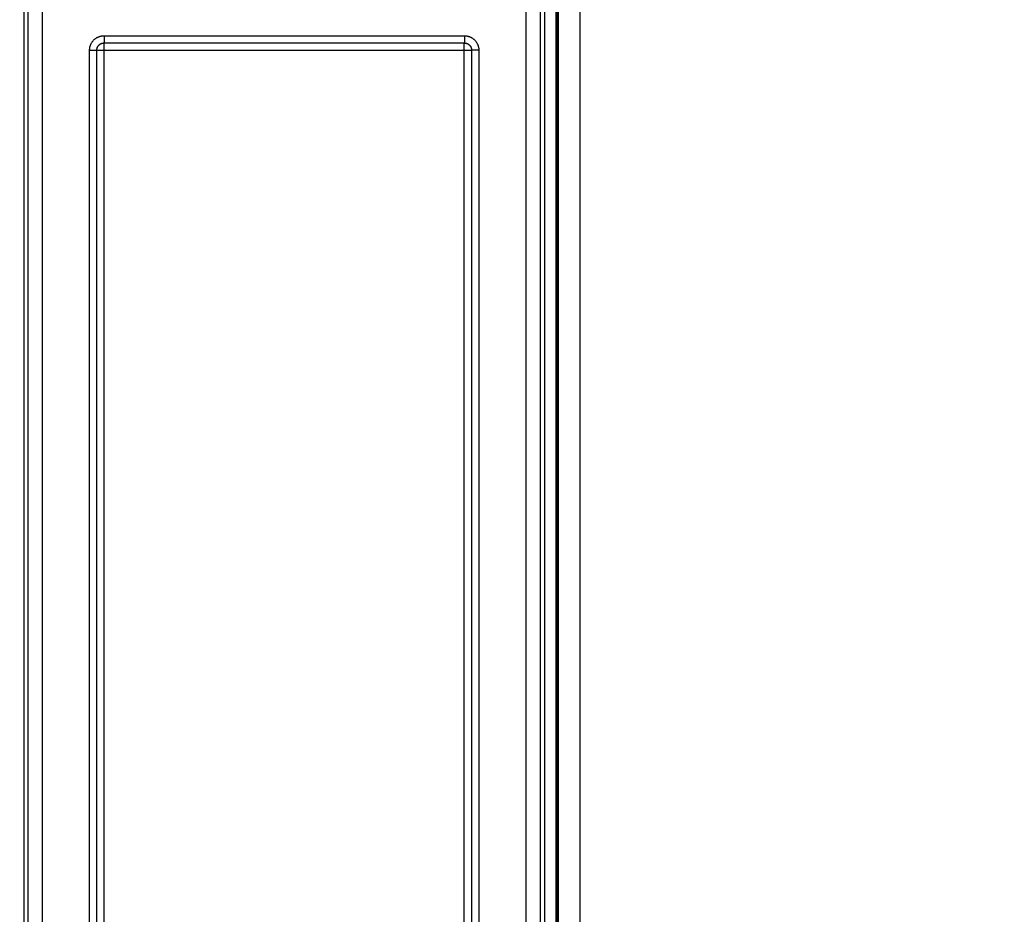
# Model space of a CAD drawing. Header units: inches. Extents: x 0 to 22, y 0 to 17.
# Tile 37 of 53: x 8.9 to 10.3, y 10.1 to 11.3. Entities that reach past the tile are written whole.
import ezdxf

# ---------------------------------------------------------------- set-up
doc = ezdxf.new("R2010")
doc.units = ezdxf.units.IN
doc.header["$LTSCALE"] = 1.21
doc.header["$MEASUREMENT"] = 0
doc.layers.get('0').update_dxf_attribs({"linetype": 'CONTINUOUS'})
doc.layers.add('DIMENSIONS', color=7, linetype='CONTINUOUS')
doc.styles.get("Standard").update_dxf_attribs({"font": 'txt', "width": 0.8})
doc.dimstyles.new('DIMSTYLE_1', dxfattribs={"dimtxt": 0.125, "dimasz": 0.18, "dimexe": 0.18, "dimexo": 0.0625, "dimgap": 0.09, "dimtad": 0, "dimtih": 1, "dimtoh": 1, "dimdec": 3, "dimzin": 4, "dimdsep": 46, "dimtxsty": 'STANDARD', "dimblk": '_FILLED', "dimblk1": '_FILLED', "dimblk2": '_FILLED', "dimcen": 0.09, "dimadec": 0, "dimazin": 0, "dimtp": 0.01, "dimtm": 0.01, "dimtfac": 1, "dimtdec": 3, "dimtofl": 0, "dimtmove": 0, "dimatfit": 3, "dimldrblk": '_FILLED', "dimfxl": 1, "dimtolj": 1, "dimtzin": 4, "dimarcsym": 0})

# ---------------------------------------------------------------- blocks, each defined once
blk = doc.blocks.new('_FILLED')
at = {"color": 0, "linetype": 'BYBLOCK'}
blk.add_solid([(0, 0), (-1, 0.1736), (-1, -0.1736)], dxfattribs=at)
blk = doc.blocks.new('*D1')
at = {"layer": 'DIMENSIONS', "color": 2, "linetype": 'CONTINUOUS'}
for p, q in [((9.4023, 12.3245), (6.7211, 12.3245)), ((6.8461, 12.3245), (6.8461, 10.4711)), ((6.8461, 8.2759), (6.8461, 10.2211)), ((9.3799, 8.2759), (6.7211, 8.2759))]:
    blk.add_line(p, q, dxfattribs=at)
at = {"layer": 'DIMENSIONS', "color": 2, "linetype": 'CONTINUOUS', "xscale": 0.18, "yscale": 0.18, "zscale": 0.18}
for p, rotation in [((6.8461, 12.3245), 90), ((6.8461, 8.2759), 270)]:
    blk.add_blockref('_FILLED', p, dxfattribs=dict(at, rotation=rotation))
at = {"layer": 'DIMENSIONS', "color": 2, "linetype": 'CONTINUOUS', "width": 0.8}
for s, p in [('4.049', (6.1336, 10.2836)), ('[', (6.7586, 10.2836)), ('102.83', (6.8586, 10.2836)), (']', (7.4586, 10.2836))]:
    blk.add_text(s, height=0.125, dxfattribs=at).set_placement(p)
blk = doc.blocks.new('*D2')
at = {"layer": 'DIMENSIONS', "color": 2, "linetype": 'CONTINUOUS'}
for p, q in [((8.3461, 10.2377), (8.3461, 6.5242)), ((9.4424, 8.2134), (9.4424, 6.5242)), ((8.3461, 6.6492), (7.9247, 6.6492)), ((9.4424, 6.6492), (9.8024, 6.6492))]:
    blk.add_line(p, q, dxfattribs=at)
at = {"layer": 'DIMENSIONS', "color": 2, "linetype": 'CONTINUOUS', "xscale": 0.18, "yscale": 0.18, "zscale": 0.18}
blk.add_blockref('_FILLED', (8.3461, 6.6492), dxfattribs=at)
at = {"layer": 'DIMENSIONS', "color": 2, "linetype": 'CONTINUOUS', "xscale": 0.18, "yscale": 0.18, "zscale": 0.18, "rotation": 180}
blk.add_blockref('_FILLED', (9.4424, 6.6492), dxfattribs=at)
at = {"layer": 'DIMENSIONS', "color": 2, "linetype": 'CONTINUOUS', "width": 0.8}
for s, p in [('1.096', (6.5372, 6.5867)), ('[', (7.1622, 6.5867)), ('27.85', (7.2622, 6.5867)), (']', (7.7622, 6.5867))]:
    blk.add_text(s, height=0.125, dxfattribs=at).set_placement(p)
blk = doc.blocks.new('*D9')
at = {"layer": 'DIMENSIONS', "color": 2, "linetype": 'CONTINUOUS'}
for p, q in [((8.3461, 10.3627), (8.3461, 14.2912)), ((13.8828, 12.5702), (13.8828, 14.2912)), ((8.3461, 14.1662), (10.4412, 14.1662)), ((13.8828, 14.1662), (11.9912, 14.1662))]:
    blk.add_line(p, q, dxfattribs=at)
at = {"layer": 'DIMENSIONS', "color": 2, "linetype": 'CONTINUOUS', "xscale": 0.18, "yscale": 0.18, "zscale": 0.18, "rotation": 180}
blk.add_blockref('_FILLED', (8.3461, 14.1662), dxfattribs=at)
at = {"layer": 'DIMENSIONS', "color": 2, "linetype": 'CONTINUOUS', "xscale": 0.18, "yscale": 0.18, "zscale": 0.18}
blk.add_blockref('_FILLED', (13.8828, 14.1662), dxfattribs=at)
at = {"layer": 'DIMENSIONS', "color": 2, "linetype": 'CONTINUOUS', "width": 0.8}
for s, p in [('5.537', (10.5037, 14.1037)), ('[', (11.1287, 14.1037)), ('140.63', (11.2287, 14.1037)), (']', (11.8287, 14.1037))]:
    blk.add_text(s, height=0.125, dxfattribs=at).set_placement(p)

msp = doc.modelspace()

# ---------------------------------------------------------------- linework, layer by layer
at = {"color": 7, "linetype": 'CONTINUOUS'}
for p, q in [((9.6963, 12.3547), (9.6963, 8.2457)), ((9.6647, 12.3107), (9.6647, 8.2897)), ((9.6638, 8.3647), (9.6638, 12.2357)), ((9.6645, 8.3649), (9.6645, 12.2355)), ((8.9315, 11.8432), (8.9315, 8.7572)), ((8.9514, 11.8432), (8.9514, 8.7572)), ((9.6221, 8.7572), (9.6221, 11.8432)), ((9.6421, 8.7572), (9.6421, 11.8432)), ((8.9263, 8.9765), (8.9263, 11.6239)), ((9.6473, 11.6239), (9.6473, 8.9765)), ((9.0371, 11.3198), (9.0371, 11.3099)), ((9.0371, 11.3198), (9.5365, 11.3198)), ((9.5365, 11.3198), (9.5365, 11.3099)), ((9.0171, 9.3005), (9.0171, 11.2999)), ((9.0171, 11.2999), (9.0271, 11.2999)), ((9.0271, 9.3005), (9.0271, 11.2999)), ((9.0271, 11.2999), (9.0272, 11.2998)), ((9.0272, 9.3005), (9.0272, 11.2998)), ((9.0272, 11.2998), (9.5464, 11.2998)), ((9.0371, 11.3099), (9.5365, 11.3099)), ((9.0371, 9.2906), (9.0371, 11.3098)), ((9.0371, 11.3098), (9.5364, 11.3098)), ((9.5365, 11.3099), (9.5364, 11.3098)), ((9.5364, 9.2906), (9.5364, 11.3098)), ((9.5464, 11.2998), (9.5464, 9.3005)), ((9.5465, 11.2999), (9.5465, 9.3005)), ((9.5565, 11.2999), (9.5465, 11.2999)), ((9.5565, 11.2999), (9.5565, 9.3005))]:
    msp.add_line(p, q, dxfattribs=at)
for points, knots in [([(9.6663, 12.3197), (9.6663, 11.8709), (9.6663, 10.9734), (9.6663, 9.627), (9.6663, 8.7295), (9.6663, 8.2807)], [0, 0, 0, 0, 0.333333, 0.666666, 1, 1, 1, 1]), ([(9.0171, 11.2999), (9.0171, 11.3003), (9.0172, 11.3012), (9.0173, 11.3024), (9.0175, 11.3037), (9.0178, 11.305), (9.0182, 11.3063), (9.0186, 11.3075), (9.0192, 11.3087), (9.0198, 11.3098), (9.0205, 11.311), (9.0212, 11.312), (9.0221, 11.313), (9.023, 11.314), (9.0239, 11.3149), (9.0249, 11.3157), (9.026, 11.3165), (9.0271, 11.3172), (9.0283, 11.3178), (9.0295, 11.3183), (9.0307, 11.3188), (9.0319, 11.3192), (9.0332, 11.3195), (9.0345, 11.3197), (9.0358, 11.3198), (9.0367, 11.3198), (9.0371, 11.3198)], [0, 0, 0, 0, 0.040963, 0.082274, 0.123846, 0.165586, 0.207397, 0.249196, 0.290927, 0.332558, 0.374154, 0.415831, 0.457608, 0.499375, 0.541044, 0.582662, 0.624309, 0.666005, 0.70771, 0.749396, 0.791061, 0.832715, 0.874394, 0.916141, 0.957996, 1, 1, 1, 1]), ([(9.5365, 11.3198), (9.5369, 11.3198), (9.5378, 11.3198), (9.539, 11.3197), (9.5403, 11.3195), (9.5416, 11.3192), (9.5429, 11.3188), (9.5441, 11.3184), (9.5453, 11.3178), (9.5464, 11.3172), (9.5476, 11.3165), (9.5486, 11.3157), (9.5496, 11.3149), (9.5506, 11.314), (9.5515, 11.3131), (9.5523, 11.3121), (9.5531, 11.311), (9.5538, 11.3099), (9.5544, 11.3087), (9.5549, 11.3075), (9.5554, 11.3063), (9.5558, 11.3051), (9.5561, 11.3038), (9.5563, 11.3025), (9.5564, 11.3012), (9.5565, 11.3003), (9.5565, 11.2999)], [0, 0, 0, 0, 0.040963, 0.082274, 0.123846, 0.165586, 0.207397, 0.249196, 0.290927, 0.332558, 0.374154, 0.415831, 0.457608, 0.499375, 0.541044, 0.582662, 0.624309, 0.666005, 0.70771, 0.749396, 0.791061, 0.832715, 0.874394, 0.916141, 0.957996, 1, 1, 1, 1]), ([(9.0271, 11.2999), (9.0271, 11.3001), (9.0272, 11.3006), (9.0272, 11.3014), (9.0274, 11.3022), (9.0276, 11.303), (9.0279, 11.3037), (9.0282, 11.3044), (9.0286, 11.3051), (9.029, 11.3058), (9.0295, 11.3064), (9.0301, 11.307), (9.0306, 11.3075), (9.0312, 11.308), (9.0319, 11.3084), (9.0326, 11.3088), (9.0333, 11.3091), (9.034, 11.3094), (9.0348, 11.3096), (9.0356, 11.3097), (9.0363, 11.3098), (9.0369, 11.3099), (9.0371, 11.3099)], [0, 0, 0, 0, 0.050205, 0.100391, 0.150557, 0.200703, 0.250823, 0.300908, 0.350954, 0.40096, 0.450927, 0.500855, 0.55074, 0.600586, 0.6504, 0.700202, 0.750012, 0.799849, 0.849735, 0.899696, 0.949753, 1, 1, 1, 1]), ([(9.0272, 11.2998), (9.0272, 11.3001), (9.0272, 11.3006), (9.0273, 11.3014), (9.0274, 11.3022), (9.0276, 11.3029), (9.0279, 11.3037), (9.0282, 11.3044), (9.0286, 11.3051), (9.0291, 11.3057), (9.0295, 11.3063), (9.0301, 11.3069), (9.0307, 11.3074), (9.0313, 11.3079), (9.0319, 11.3084), (9.0326, 11.3087), (9.0333, 11.3091), (9.0341, 11.3093), (9.0348, 11.3096), (9.0356, 11.3097), (9.0364, 11.3098), (9.0369, 11.3098), (9.0371, 11.3098)], [0, 0, 0, 0, 0.049982, 0.099965, 0.149951, 0.199943, 0.249941, 0.299947, 0.349957, 0.399961, 0.449956, 0.499945, 0.549942, 0.599959, 0.650002, 0.700054, 0.750098, 0.800115, 0.850098, 0.900062, 0.950024, 1, 1, 1, 1]), ([(9.0371, 11.3099), (9.0371, 11.3099), (9.0371, 11.3098), (9.0371, 11.3098), (9.0371, 11.3098), (9.0371, 11.3098)], [0, 0, 0, 0, 0.30182, 0.650887, 1, 1, 1, 1]), ([(9.5364, 11.3098), (9.5367, 11.3098), (9.5372, 11.3098), (9.538, 11.3097), (9.5388, 11.3096), (9.5395, 11.3093), (9.5403, 11.3091), (9.541, 11.3087), (9.5417, 11.3084), (9.5423, 11.3079), (9.5429, 11.3074), (9.5435, 11.3069), (9.544, 11.3063), (9.5445, 11.3057), (9.545, 11.3051), (9.5453, 11.3044), (9.5457, 11.3037), (9.546, 11.3029), (9.5462, 11.3022), (9.5463, 11.3014), (9.5464, 11.3006), (9.5464, 11.3001), (9.5464, 11.2998)], [0, 0, 0, 0, 0.049982, 0.099965, 0.149951, 0.199943, 0.249941, 0.299947, 0.349957, 0.399961, 0.449956, 0.499945, 0.549942, 0.599959, 0.650002, 0.700054, 0.750098, 0.800115, 0.850098, 0.900062, 0.950024, 1, 1, 1, 1]), ([(9.5365, 11.3099), (9.5367, 11.3099), (9.5373, 11.3098), (9.538, 11.3097), (9.5388, 11.3096), (9.5396, 11.3094), (9.5403, 11.3091), (9.541, 11.3088), (9.5417, 11.3084), (9.5424, 11.308), (9.543, 11.3075), (9.5436, 11.3069), (9.5441, 11.3064), (9.5446, 11.3057), (9.545, 11.3051), (9.5454, 11.3044), (9.5457, 11.3037), (9.546, 11.303), (9.5462, 11.3022), (9.5463, 11.3014), (9.5464, 11.3006), (9.5465, 11.3001), (9.5465, 11.2999)], [0, 0, 0, 0, 0.050205, 0.100391, 0.150557, 0.200703, 0.250823, 0.300908, 0.350954, 0.40096, 0.450927, 0.500855, 0.55074, 0.600586, 0.6504, 0.700202, 0.750012, 0.799849, 0.849735, 0.899696, 0.949753, 1, 1, 1, 1]), ([(9.5465, 11.2999), (9.5465, 11.2999), (9.5464, 11.2999), (9.5464, 11.2998), (9.5464, 11.2998), (9.5464, 11.2998)], [0, 0, 0, 0, 0.30182, 0.650887, 1, 1, 1, 1])]:
    msp.add_open_spline(points, degree=3, knots=knots, dxfattribs=at)

# ---------------------------------------------------------------- dimensions: what is measured, and where the dimension line sits
at = {"layer": 'DIMENSIONS', "color": 2, "linetype": 'CONTINUOUS'}
for base, p1, p2, angle, picture, middle in [((8.3461, 14.1662), (13.8828, 12.5702), (8.3461, 10.3627), 180, '*D9', (11.2162, 14.1662)), ((6.8461, 12.3245), (9.3799, 8.2759), (9.4023, 12.3245), 90, '*D1', (6.8461, 10.3461))]:
    dim = msp.add_linear_dim(base=base, p1=p1, p2=p2, angle=angle, dimstyle='DIMSTYLE_1', dxfattribs=at)
    dim.commit()
    dim.dimension.update_dxf_attribs({"geometry": picture, "text_midpoint": middle, "dimtype": 160})
dim = msp.add_linear_dim(base=(9.4424, 6.6492), p1=(8.3461, 10.2377), p2=(9.4424, 8.2134), dimstyle='DIMSTYLE_1', dxfattribs=at)
dim.commit()
dim.dimension.update_dxf_attribs({"geometry": '*D2', "text_midpoint": (7.1997, 6.6492), "dimtype": 160})

doc.saveas('drawing.dxf')
